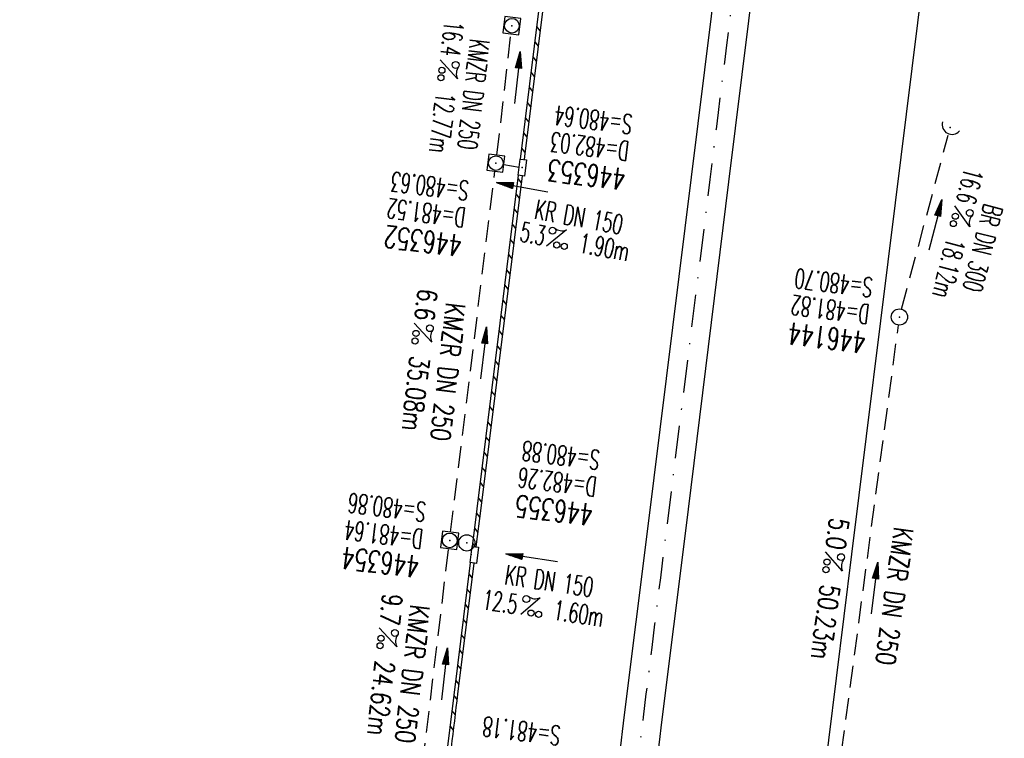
# Model space of a CAD drawing. Extents: x 459406 to 461721, y 413308 to 423218.
# Tile 43 of 256: x 460952 to 461042, y 414594 to 414660. Entities that reach past the tile are written whole.
import ezdxf
from ezdxf.enums import TextEntityAlignment as Align

# ---------------------------------------------------------------- set-up
doc = ezdxf.new("R2010")
doc.units = 0
doc.header["$LTSCALE"] = 2
doc.header["$MEASUREMENT"] = 0
for name, pattern in [('AUSGEZOGEN', [0]), ('GESTRICH-X2', [1.5, 1, -0.5]), ('STRICHPT-X3', [3, 1.5, -0.75, 0, -0.75])]:
    doc.linetypes.add(name, pattern=pattern)
doc.layers.get('0').update_dxf_attribs({"linetype": 'AUSGEZOGEN'})
for name, color, linetype in [('13', 7, 'CONTINUOUS'), ('ACHSE', 1, 'STRICHPT-X3'), ('FBR', 8, 'CONTINUOUS'), ('KANAL', 7, 'GESTRICH-X2'), ('PFEIL', 7, 'CONTINUOUS'), ('RINNE', 200, 'CONTINUOUS'), ('SCHACHTNR', 6, 'CONTINUOUS'), ('SCHLITZRINNE', 200, 'AUSGEZOGEN'), ('SCHSYMBOL', 7, 'AUSGEZOGEN'), ('TEXTO', 4, 'CONTINUOUS'), ('TEXTU', 4, 'CONTINUOUS')]:
    doc.layers.add(name, color=color, linetype=linetype)
doc.styles.add('ROMANS', font='romans.shx', dxfattribs={"width": 0.8})

# ---------------------------------------------------------------- blocks, each defined once
blk = doc.blocks.new('40')
at = {"color": 0}
blk.add_arc((0.025, 0.311), 0.91, 192.5363, 347.4637, dxfattribs=at)
blk.add_point((0, 0), dxfattribs=at)
blk = doc.blocks.new('PROM')
blk.add_line((1.566, 1.817), (0.019, 0.015))
for centre, radius in [((0.317, 1.51), 0.317), ((0.943, 0.291), 0.283), ((1.645, 0.287), 0.283)]:
    blk.add_circle(centre, radius)
blk.add_arc((0.992, 2.682), 1.033, 239.14139, 303.35492)
blk = doc.blocks.new('PFEIL2')
at = {"color": 0}
for p, q in [((0.88, 0.002), (-2.401, -0.012)), ((0.881, -0.271), (0.879, 0.276)), ((0.879, 0.276), (2.429, 0.009)), ((0.911, 0.27), (0.879, 0.265)), ((0.965, 0.261), (0.879, 0.246)), ((1.019, 0.252), (0.879, 0.228)), ((1.073, 0.242), (0.879, 0.209)), ((1.127, 0.233), (0.879, 0.191)), ((1.181, 0.224), (0.879, 0.172)), ((1.235, 0.214), (0.879, 0.154)), ((1.289, 0.205), (0.879, 0.135)), ((1.343, 0.196), (0.879, 0.117)), ((1.397, 0.187), (0.879, 0.098)), ((1.451, 0.177), (0.879, 0.08)), ((1.505, 0.168), (0.879, 0.061)), ((1.559, 0.159), (0.88, 0.043)), ((1.613, 0.149), (0.88, 0.024)), ((1.668, 0.14), (0.88, 0.006)), ((1.722, 0.131), (0.88, -0.013)), ((1.776, 0.121), (0.88, -0.031)), ((1.83, 0.112), (0.88, -0.05)), ((1.884, 0.103), (0.88, -0.068)), ((1.938, 0.094), (0.88, -0.087)), ((1.992, 0.084), (0.88, -0.105)), ((2.046, 0.075), (0.88, -0.124)), ((2.1, 0.066), (0.88, -0.142)), ((2.154, 0.056), (0.88, -0.161)), ((2.208, 0.047), (0.88, -0.179)), ((2.262, 0.038), (0.881, -0.198)), ((2.316, 0.029), (0.881, -0.216)), ((2.37, 0.019), (0.881, -0.235)), ((2.424, 0.01), (0.881, -0.253)), ((2.429, 0.009), (0.881, -0.271))]:
    blk.add_line(p, q, dxfattribs=at)
blk = doc.blocks.new('GST')
at = {"color": 0}
blk.add_circle((0, 0), 0.75, dxfattribs=at)
blk.add_point((0, 0), dxfattribs=at)
blk = doc.blocks.new('10')
blk.add_blockref('GST', (0, 0))
blk = doc.blocks.new('30S')
at = {"color": 0}
for p, q in [((-0.751, -0.583), (-0.751, 0)), ((-0.751, 0), (0.751, 0)), ((0.751, 0), (0.751, -0.583)), ((0.751, -0.583), (-0.751, -0.583))]:
    blk.add_line(p, q, dxfattribs=at)
blk.add_point((0, 0), dxfattribs=at)
blk = doc.blocks.new('20')
blk.add_lwpolyline([(-0.754, -0.751), (0.754, -0.751), (0.754, 0.75), (-0.754, 0.75)], close=True)
blk.add_circle((0, 0), 0.676)
blk.add_point((0, 0))
blk = doc.blocks.new('30')
at = {"color": 0}
for p, q in [((-0.75, -0.29), (-0.75, 0.293)), ((-0.75, 0.293), (0.753, 0.293)), ((0.753, 0.293), (0.753, -0.29)), ((0.753, -0.29), (-0.75, -0.29))]:
    blk.add_line(p, q, dxfattribs=at)
blk.add_point((0, 0), dxfattribs=at)

msp = doc.modelspace()

# ---------------------------------------------------------------- linework, layer by layer
at = {"layer": 'ACHSE', "flags": 128}
msp.add_lwpolyline([(460985.548, 416976.25), (460982.742, 416926.329), (460979.936, 416876.407), (460977.13, 416826.486), (460974.324, 416776.565), (460971.518, 416726.644), (460968.712, 416676.723), (460965.906, 416626.802), (460963.1, 416576.88, 0), (460961.733, 416552.566, 0), (460960.294, 416526.959, -0.000009), (460958.89, 416501.998, 0.00001), (460957.487, 416477.038, 0.000001), (460956.785, 416464.557, -0.000001), (460956.084, 416452.077), (460954.681, 416427.117), (460953.278, 416402.156), (460951.875, 416377.196, 0.000027), (460951.185, 416364.909, -0.000114), (460950.495, 416352.621, -0.000169), (460950.493, 416352.583, 0.000019), (460950.473, 416352.235, 0.002347), (460949.964, 416342.501, 0.0015), (460949.285, 416327.263, 0.002663), (460948.888, 416316.296, 0.002084), (460948.513, 416302.275, 0.002087), (460948.283, 416289.783, 0.002085), (460948.158, 416277.278, 0.002085), (460948.137, 416264.779, 0.002085), (460948.22, 416252.279, 0.002086), (460948.407, 416239.774, 0.002088), (460948.699, 416227.283, 0.002084), (460949.095, 416214.794, 0.002083), (460949.595, 416202.3, 0.002081), (460950.199, 416189.812, 0.002082), (460950.907, 416177.335, 0.002086), (460951.719, 416164.862, 0.002086), (460952.635, 416152.395, 0.002087), (460953.654, 416139.944, 0.002084), (460954.779, 416127.487, 0.002085), (460956.008, 416115.039, 0.002088), (460957.338, 416102.619, 0.002086), (460958.772, 416090.211, 0.002083), (460960.312, 416077.796, 0.002082), (460961.956, 416065.389, 0.002087), (460963.699, 416053.027, 0.002086), (460965.546, 416040.675, 0.002083), (460967.499, 416028.318, 0.00208), (460969.554, 416015.985, 0.002081), (460971.71, 416003.675, 0.002087), (460973.97, 415991.377, 0.002089), (460976.331, 415979.107, 0.002087), (460978.792, 415966.867, 0.002082), (460981.362, 415954.618, 0.002082), (460984.148, 415941.865, 0.002276), (460986.8, 415930.217, 0.001902), (460990.244, 415915.651, 0.002837), (460992.645, 415905.91, 0.000643), (460995.488, 415894.713, 0.001405), (460996.809, 415889.596, 0), (460998.528, 415883.015, 0.000001), (460998.872, 415881.699), (461005.191, 415857.511, 0.000017), (461008.351, 415845.417, -0.000015), (461011.511, 415833.323, -0.000002), (461014.671, 415821.229, -0.000002), (461017.83, 415809.135, -0.000001), (461020.99, 415797.041, 0.000005), (461024.149, 415784.946), (461030.468, 415760.758), (461036.787, 415736.57, 0.000028), (461038.983, 415728.166, -0.000015), (461041.179, 415719.762, -0.00065), (461041.486, 415718.58, -0.000124), (461043.088, 415712.377, -0.002577), (461045.469, 415702.947, -0.001641), (461049.083, 415688.106, -0.002531), (461051.665, 415677.106, -0.002087), (461054.672, 415663.739, -0.002079), (461057.313, 415651.527, -0.002077), (461059.854, 415639.283, -0.002078), (461062.295, 415627.009, -0.002083), (461064.629, 415614.743, -0.002085), (461066.86, 415602.46, -0.00208), (461068.994, 415590.128, -0.00208), (461071.024, 415577.786, -0.002082), (461072.949, 415565.443, -0.002086), (461074.772, 415553.076, -0.002086), (461076.492, 415540.695, -0.002081), (461078.107, 415528.309, -0.002078), (461079.622, 415515.892, -0.00208), (461081.034, 415503.452, -0.002087), (461082.339, 415491.041, -0.002085), (461083.54, 415478.621, -0.002078), (461084.641, 415466.147, -0.002076), (461085.638, 415453.67, -0.002082), (461086.529, 415441.219, -0.002088), (461087.317, 415428.753, -0.002085), (461088.001, 415416.263, -0.002081), (461088.581, 415403.772, -0.002082), (461089.057, 415391.285, -0.00208), (461089.429, 415378.795, -0.002078), (461089.697, 415366.294, -0.002082), (461089.861, 415353.787, -0.002085), (461089.921, 415341.295, -0.002085), (461089.877, 415328.803, -0.002082), (461089.728, 415316.296, -0.002078), (461089.475, 415303.794, -0.00208), (461089.119, 415291.304, -0.002082), (461088.658, 415278.809, -0.002084), (461088.094, 415266.325, -0.002082), (461087.426, 415253.85, -0.00208), (461086.653, 415241.367, -0.002079), (461085.777, 415228.897, -0.00208), (461084.797, 415216.436, -0.002085), (461083.633, 415203.064, -0.002418), (461082.526, 415191.54, -0.001753), (461080.941, 415176.374, -0.002741), (461079.84, 415166.685, -0.000279), (461078.804, 415158.036, -0.000933), (461078.489, 415155.455, -0.000004), (461077.263, 415145.575, -0.00001), (461076.803, 415141.87), (461073.723, 415117.061, 0.000001), (461071.82, 415101.734, 0.000001), (461070.643, 415092.251, 0.000018), (461069.104, 415079.846, -0.000014), (461067.564, 415067.441, -0.000008), (461066.024, 415055.036, 0.000011), (461064.484, 415042.632), (461058.325, 414993.013), (461052.166, 414943.394, -0.000009), (461049.086, 414918.584, 0.000009), (461046.006, 414893.774), (461039.847, 414844.155), (461033.688, 414794.536), (461027.529, 414744.917, -0.00001), (461024.449, 414720.107, 0.00001), (461021.369, 414695.298, 0.000001), (461018.29, 414670.488, -0.000001), (461015.21, 414645.678, 0), (461011.182, 414613.231, -0.000001), (461009.051, 414596.059, -0.000009), (461005.971, 414571.249, 0.00001), (461002.891, 414546.44), (460996.732, 414496.821), (460990.573, 414447.202), (460984.414, 414397.583, -0.000009), (460981.334, 414372.773, 0.000009), (460978.254, 414347.963), (460972.095, 414298.344), (460965.936, 414248.725), (460959.777, 414199.106, -0.00001), (460956.697, 414174.297, 0.00001), (460953.617, 414149.487, 0.000001), (460950.537, 414124.677, -0.000001), (460947.458, 414099.867, 0), (460943.43, 414067.42, -0.000001), (460941.299, 414050.248, -0.000009), (460938.219, 414025.438, 0.00001), (460935.139, 414000.629), (460928.98, 413951.01), (460922.821, 413901.391, 0.000001), (460919.742, 413876.581, -0.000001), (460916.662, 413851.771, -0.00001), (460913.582, 413826.961, 0.00001), (460910.502, 413802.152), (460904.343, 413752.533), (460898.184, 413702.914), (460892.025, 413653.295, -0.00001), (460888.945, 413628.486, 0.00001), (460885.865, 413603.676, 0.000001), (460882.785, 413578.866, -0.000001), (460879.706, 413554.056, 0), (460875.678, 413521.609, -0.000001), (460873.547, 413504.437, -0.000009), (460870.467, 413479.628, 0.00001), (460867.387, 413454.818), (460861.228, 413405.199), (460855.069, 413355.58, -0.000004), (460853.233, 413340.792, -0.000002), (460849.402, 413309.93)], format="xyb", dxfattribs=at)
at = {"layer": 'FBR'}
for points in [[(461038.149, 414844.685), (461038.11, 414844.371), (461031.951, 414794.752), (461025.792, 414745.133, -0.00001), (461022.712, 414720.323, 0.00001), (461019.632, 414695.514, 0.000001), (461016.553, 414670.704), (461013.473, 414645.894), (461009.446, 414613.446), (461007.314, 414596.275, -0.000009), (461004.234, 414571.465, 0.00001), (461001.154, 414546.656), (460994.995, 414497.037), (460988.836, 414447.418), (460982.677, 414397.799, -0.000009), (460979.597, 414372.989, 0.000009), (460976.517, 414348.179)], [(461041.626, 414844.281), (461041.584, 414843.939), (461035.425, 414794.32), (461029.266, 414744.701, -0.00001), (461026.186, 414719.892, 0.00001), (461023.106, 414695.082, 0.000001), (461020.026, 414670.272), (461016.947, 414645.462), (461012.919, 414613.015), (461010.788, 414595.843, -0.000009), (461007.708, 414571.034, 0.00001), (461004.628, 414546.224), (460998.469, 414496.605), (460992.31, 414446.986), (460986.151, 414397.367, -0.000009), (460983.071, 414372.557, 0.000009), (460979.991, 414347.747)], [(461055.774, 414832.433), (461050.807, 414792.411), (461044.648, 414742.792, -0.00001), (461041.568, 414717.982, 0.00001), (461038.488, 414693.173, 0.000001), (461035.408, 414668.363), (461032.329, 414643.553), (461028.301, 414611.106), (461026.17, 414593.934, -0.000009), (461023.09, 414569.124, 0.00001), (461020.01, 414544.315), (461013.851, 414494.696), (461007.692, 414445.077), (461001.533, 414395.458, -0.000009), (460998.453, 414370.648, 0.000009), (460995.373, 414345.838)], [(461070.084, 415101.949, 0.000001), (461068.906, 415092.467, 0.000018)], [(461073.557, 415101.518, 0.000001), (461072.38, 415092.035, 0.000018)], [(461088.691, 415099.639, 0.000001), (461087.514, 415090.157, 0.000018)], [(460985.9, 414549.589, 0), (460985.772, 414548.565), (460979.613, 414498.946), (460973.454, 414449.327), (460967.295, 414399.708, -0.000009), (460964.215, 414374.898, 0.000009), (460961.135, 414350.088), (460954.976, 414300.469), (460948.817, 414250.85), (460942.658, 414201.231, -0.00001), (460939.578, 414176.422, 0.00001), (460936.498, 414151.612, 0.000001), (460933.419, 414126.802), (460930.339, 414101.992), (460926.312, 414069.544), (460924.18, 414052.373, -0.000009), (460921.1, 414027.564, 0.00001), (460918.02, 414002.754), (460911.861, 413953.135), (460905.702, 413903.516, 0.000001), (460902.623, 413878.706, -0.000001), (460899.543, 413853.896, -0.00001), (460896.463, 413829.087, 0.00001), (460893.383, 413804.277)], [(460951.88, 414149.703, 0.000001), (460948.801, 414124.893)], [(460955.354, 414149.271, 0.000001), (460952.274, 414124.461)], [(460970.736, 414147.362, 0.000001), (460967.656, 414122.552)], [(460921.084, 413901.607, 0.000001), (460918.005, 413876.797, -0.000001), (460914.925, 413851.987, -0.00001)], [(460924.558, 413901.175, 0.000001), (460921.478, 413876.365, -0.000001), (460918.399, 413851.555, -0.00001)], [(460939.94, 413899.266, 0.000001), (460936.86, 413874.456, -0.000001), (460933.781, 413849.646, -0.00001)]]:
    msp.add_lwpolyline(points, format="xyb", dxfattribs=at)
at = {"layer": 'KANAL'}
for p, q in [((460995.563, 414647.938), (460996.844, 414659.156)), ((461032.906, 414633.719), (461037.219, 414649.781)), ((460991.281, 414613.125), (460995.375, 414646.469)), ((461026.188, 414583.938), (461032.625, 414632.25)), ((460991.938, 414612.281), (460992.031, 414612.25)), ((460988.344, 414588.688), (460991.094, 414611.625))]:
    msp.add_line(p, q, dxfattribs=at)
msp.add_lwpolyline([(460996.204, 414647.079), (460997.61, 414646.84)], dxfattribs=at)
at = {"layer": 'RINNE'}
for p, q in [((460999.217, 414659.817), (460999.532, 414659.413)), ((460999.043, 414658.414), (460999.358, 414658.01)), ((460998.87, 414657.01), (460999.184, 414656.607)), ((460998.696, 414655.607), (460999.01, 414655.204)), ((460998.522, 414654.203), (460998.836, 414653.801)), ((460998.348, 414652.8), (460998.662, 414652.398)), ((460998.175, 414651.396), (460998.488, 414650.995)), ((460998.001, 414649.993), (460998.313, 414649.592)), ((460997.827, 414648.589), (460998.139, 414648.189)), ((460997.48, 414645.782), (460997.791, 414645.383)), ((460997.306, 414644.379), (460997.617, 414643.98)), ((460997.132, 414642.975), (460997.443, 414642.577)), ((460996.958, 414641.572), (460997.269, 414641.174)), ((460996.785, 414640.168), (460997.094, 414639.771)), ((460996.611, 414638.765), (460996.92, 414638.368)), ((460996.437, 414637.361), (460996.746, 414636.965)), ((460996.263, 414635.958), (460996.572, 414635.562)), ((460996.09, 414634.554), (460996.398, 414634.159)), ((460995.916, 414633.151), (460996.224, 414632.756)), ((460995.742, 414631.747), (460996.05, 414631.353)), ((460995.568, 414630.344), (460995.875, 414629.95)), ((460995.395, 414628.94), (460995.701, 414628.547)), ((460995.221, 414627.537), (460995.527, 414627.144)), ((460995.047, 414626.133), (460995.353, 414625.741)), ((460994.873, 414624.73), (460995.179, 414624.338)), ((460994.7, 414623.326), (460995.005, 414622.935)), ((460994.526, 414621.923), (460994.83, 414621.532)), ((460994.352, 414620.519), (460994.656, 414620.129)), ((460994.178, 414619.116), (460994.482, 414618.726)), ((460994.005, 414617.712), (460994.308, 414617.323)), ((460993.831, 414616.309), (460994.134, 414615.92)), ((460993.657, 414614.905), (460993.96, 414614.517)), ((460993.483, 414613.502), (460993.786, 414613.114)), ((460993.31, 414612.098), (460993.558, 414611.779)), ((460992.962, 414609.291), (460993.263, 414608.905)), ((460992.788, 414607.888), (460993.089, 414607.502)), ((460992.615, 414606.484), (460992.915, 414606.099)), ((460992.441, 414605.081), (460992.741, 414604.696)), ((460992.267, 414603.677), (460992.567, 414603.293)), ((460992.093, 414602.274), (460992.392, 414601.89)), ((460991.92, 414600.87), (460992.218, 414600.487)), ((460991.746, 414599.467), (460992.044, 414599.084)), ((460991.572, 414598.063), (460991.87, 414597.681)), ((460991.398, 414596.66), (460991.696, 414596.278)), ((460991.225, 414595.256), (460991.522, 414594.875))]:
    msp.add_line(p, q, dxfattribs=at)
at = {"layer": 'SCHLITZRINNE'}
for points in [[(461002.008, 414682.36), (460997.701, 414647.571)], [(460997.516, 414646.08), (460993.275, 414611.814)], [(460993.09, 414610.323), (460990.371, 414588.359)]]:
    msp.add_lwpolyline(points, dxfattribs=at)
for points in [[(461002.334, 414681.984, 0), (461001.171, 414672.613), (460998.091, 414647.803), (460998.057, 414647.527)], [(460997.872, 414646.035), (460994.064, 414615.355), (460993.619, 414611.772, -0.000009)], [(460993.434, 414610.28), (460991.932, 414598.184, -0.000004), (460990.708, 414588.317, 0.00001)]]:
    msp.add_lwpolyline(points, format="xyb", dxfattribs=at)

# ---------------------------------------------------------------- block references
at = {"layer": '13', "rotation": 82.94301776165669}
msp.add_blockref('30S', (460993.182, 414611.069), dxfattribs=at)
at = {"layer": 'PFEIL'}
for p, rotation in [((460997.443, 414655.105), 83.3664), ((460997.901, 414644.989), 169.5602), ((461036.022, 414641.491), 75.015), ((460994.323, 414629.673), 83.01210000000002), ((460998.777, 414610.785), 171.51), ((461030.395, 414607.97), 82.4258), ((460990.712, 414600.043), 83.11139999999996)]:
    msp.add_blockref('PFEIL2', p, dxfattribs=dict(at, rotation=rotation))
at = {"layer": 'SCHSYMBOL'}
for name, p, rotation in [('20', (460996.939, 414659.888), 262.924), ('40', (461037.399, 414650.501), 332.3703412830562), ('20', (460995.464, 414647.205), 262.924), ('30', (460997.897, 414646.791), 262.9430147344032), ('10', (461032.714, 414632.998), 262.924), ('20', (460991.196, 414612.384), 262.924), ('GST', (460992.777, 414612.148), 82.92400000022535)]:
    msp.add_blockref(name, p, dxfattribs=dict(at, rotation=rotation))
at = {"layer": 'TEXTU'}
for p, rotation in [((460990.292, 414656.752), 263.3664000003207), ((461037.826, 414643.291), 255.8125979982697), ((461000.102, 414639.533), 349.5602), ((460987.904, 414632.449), 263.5423438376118), ((461025.873, 414611.352), 262.208006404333), ((460997.732, 414605.516), 351.5099999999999), ((460984.673, 414604.32), 263.612379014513)]:
    msp.add_blockref('PROM', p, dxfattribs=dict(at, rotation=rotation))

# ---------------------------------------------------------------- texts
at = {"layer": 'SCHACHTNR', "style": 'ROMANS'}
for s, height, width, p in [('S=480.64', 1.8, 0.6, (461008.144, 414651.656)), ('D=482.03', 1.8, 0.6, (461007.832, 414649.187)), ('446353', 2, 0.7, (461007.519, 414646.687)), ('S=480.63', 1.8, 0.6, (460993.045, 414645.521)), ('D=481.52', 1.8, 0.6, (460992.733, 414643.052)), ('446352', 2, 0.7, (460992.42, 414640.552)), ('S=480.70', 1.8, 0.6, (461030.337, 414636.593)), ('D=481.82', 1.8, 0.6, (461030.025, 414634.124)), ('446144', 2, 0.7, (461029.712, 414631.624)), ('S=480.88', 1.8, 0.6, (461005.149, 414620.674)), ('D=482.26', 1.8, 0.6, (461004.836, 414618.205)), ('S=480.86', 1.8, 0.6, (460989.094, 414615.875)), ('446355', 2, 0.7, (461004.524, 414615.705)), ('D=481.64', 1.8, 0.6, (460988.813, 414613.375)), ('446354', 2, 0.7, (460988.5, 414610.906)), ('S=481.18', 1.8, 0.6, (461001.513, 414595.232))]:
    msp.add_text(s, height=height, rotation=172.924, dxfattribs=dict(at, width=width)).set_placement(p)
at = {"layer": 'TEXTO', "style": 'ROMANS'}
for s, rotation, width, p in [('KMZR DN 250', 263.3664, 0.6, (460992.499, 414653.643)), ('KR DN 150', 349.5602, 0.6, (461002.965, 414641.349)), ('BR DN 300', 255.8126, 0.6, (461039.532, 414639.58)), ('KMZR DN 250', 263.54234, 0.75, (460990.14, 414628.027)), ('KMZR DN 250', 262.20801, 0.75, (461031.368, 414607.35)), ('KR DN 150', 351.51, 0.6, (461000.258, 414607.736)), ('KMZR DN 250', 263.61238, 0.75, (460986.859, 414600.142))]:
    msp.add_text(s, height=1.8, rotation=rotation, dxfattribs=dict(at, width=width)).set_placement(p, align=Align.CENTER)
at = {"layer": 'TEXTU', "style": 'ROMANS'}
for s, rotation, width, p in [('16.4', 263.3664, 0.6, (460990.718, 414660.391)), ('12.77m', 263.3664, 0.6, (460989.937, 414653.766)), ('16.6', 255.8126, 0.6, (461038.737, 414646.854)), ('5.3', 349.5602, 0.6, (460997.576, 414640.012)), ('1.90m', 349.5602, 0.6, (461003.044, 414638.981)), ('18.12m', 255.8126, 0.6, (461037.077, 414640.392)), ('6.6', 263.54234, 0.75, (460988.279, 414635.662)), ('35.08m', 263.54234, 0.75, (460987.556, 414629.467)), ('5.0', 262.20801, 0.75, (461026.299, 414614.54)), ('50.23m', 262.20801, 0.75, (461025.462, 414608.386)), ('9.7', 263.61238, 0.75, (460985.041, 414607.532)), ('12.5', 351.51, 0.6, (460994.122, 414606.056)), ('1.60m', 351.51, 0.6, (461000.684, 414605.087)), ('24.62m', 263.61238, 0.75, (460984.345, 414601.337))]:
    msp.add_text(s, height=1.8, rotation=rotation, dxfattribs=dict(at, width=width)).set_placement(p)

doc.saveas('drawing.dxf')
